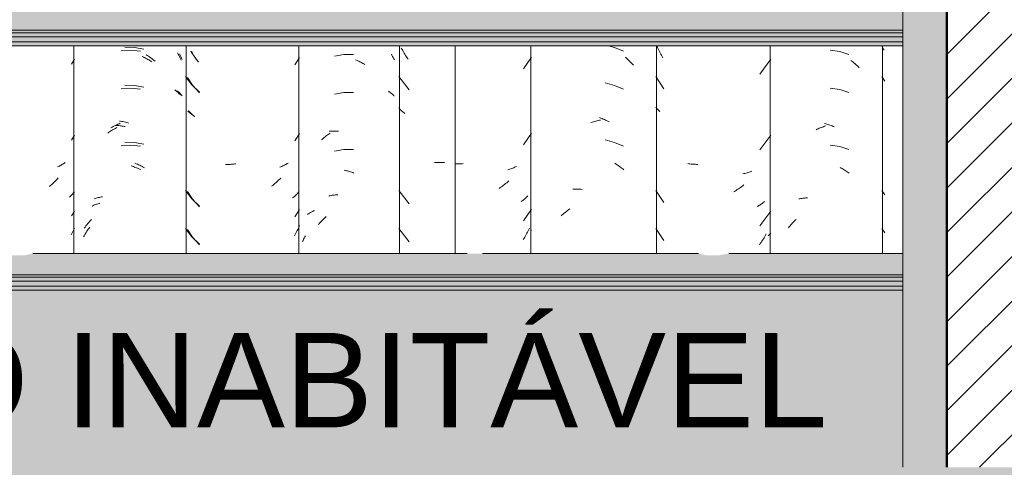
# Model space of a CAD drawing. Header units: metres. Extents: x -28.2 to -1.6, y -1.6 to 5.9.
# Tile 67 of 88: x -15.123 to -14.341, y 2.65 to 3.005. Entities that reach past the tile are written whole.
import ezdxf

# ---------------------------------------------------------------- set-up
doc = ezdxf.new("R2010")
doc.units = ezdxf.units.M
doc.layers.add('A-DETL', color=7, linetype='Continuous', lineweight=5, true_color=0x00a600)
for name, color, linetype, lineweight in [('A-DETL-GENF', 7, 'Continuous', 5), ('A-FLOR-PATT', 7, 'Continuous', 50), ('A-GLAZ-CWMG', 7, 'Continuous', 5), ('A-ROOF', 7, 'Continuous', 5), ('A-WALL-PATT', 7, 'Continuous', 5), ('G-ANNO-TEXT', 7, 'Continuous', 9)]:
    doc.layers.add(name, color=color, linetype=linetype, lineweight=lineweight)
doc.styles.add('Arial_1', font='arial.ttf', dxfattribs={"height": 0.075})

# ---------------------------------------------------------------- blocks, each defined once
blk = doc.blocks.new('FP_74-CASA 4')
at = {"layer": 'A-GLAZ-CWMG', "color": 9, "true_color": 0xc0c0c0}
for p, q in [((-15.9608, 2.86534), (-15.95995, 2.86552)), ((-15.95995, 2.86552), (-15.9591, 2.86568)), ((-15.9591, 2.86568), (-15.95824, 2.86582)), ((-15.95824, 2.86582), (-15.95737, 2.86595)), ((-15.95737, 2.86595), (-15.9565, 2.86607)), ((-15.9565, 2.86607), (-15.95562, 2.86616)), ((-15.95562, 2.86616), (-15.95473, 2.86624)), ((-15.95473, 2.86624), (-15.95383, 2.8663)), ((-15.96619, 2.84593), (-15.96542, 2.84675)), ((-15.96542, 2.84675), (-15.96463, 2.84755)), ((-15.96463, 2.84755), (-15.96383, 2.84834)), ((-15.96383, 2.84834), (-15.96302, 2.84912)), ((-15.96919, 2.8425), (-15.96846, 2.84338)), ((-15.96846, 2.84338), (-15.96771, 2.84424)), ((-15.96771, 2.84424), (-15.96696, 2.84509)), ((-15.96696, 2.84509), (-15.96619, 2.84593))]:
    blk.add_line(p, q, dxfattribs=at)
blk = doc.blocks.new('FP_75-CASA 4')
at = {"layer": 'A-GLAZ-CWMG', "color": 9, "true_color": 0xc0c0c0}
for p, q in [((-16.06948, 2.97907), (-16.07004, 2.98005)), ((-16.0689, 2.97809), (-16.06948, 2.97907)), ((-16.06831, 2.97713), (-16.0689, 2.97809)), ((-16.0677, 2.97617), (-16.06831, 2.97713)), ((-16.06708, 2.97523), (-16.0677, 2.97617)), ((-16.06645, 2.9743), (-16.06708, 2.97523)), ((-16.06581, 2.97338), (-16.06645, 2.9743)), ((-16.06515, 2.97248), (-16.06581, 2.97338)), ((-16.06448, 2.97158), (-16.06515, 2.97248)), ((-15.98789, 2.96928), (-15.98406, 2.97525)), ((-16.07317, 2.95922), (-16.06922, 2.95324)), ((-16.06922, 2.95324), (-16.0636, 2.94717)), ((-16.07175, 2.93228), (-16.07226, 2.93283)), ((-16.07123, 2.93175), (-16.07175, 2.93228)), ((-16.0707, 2.93122), (-16.07123, 2.93175)), ((-16.07015, 2.9307), (-16.0707, 2.93122)), ((-16.06959, 2.93019), (-16.07015, 2.9307)), ((-16.06901, 2.92969), (-16.06959, 2.93019)), ((-16.06843, 2.9292), (-16.06901, 2.92969)), ((-16.06782, 2.92873), (-16.06843, 2.9292)), ((-16.06721, 2.92826), (-16.06782, 2.92873)), ((-15.98789, 2.90899), (-15.98406, 2.91496)), ((-16.042, 2.89033), (-16.0429, 2.89034)), ((-16.04108, 2.89034), (-16.042, 2.89033)), ((-16.04017, 2.89037), (-16.04108, 2.89034)), ((-16.03925, 2.89041), (-16.04017, 2.89037)), ((-16.03832, 2.89047), (-16.03925, 2.89041)), ((-16.03739, 2.89054), (-16.03832, 2.89047)), ((-16.03646, 2.89064), (-16.03739, 2.89054)), ((-16.03553, 2.89075), (-16.03646, 2.89064)), ((-16.03459, 2.89087), (-16.03553, 2.89075)), ((-15.99895, 2.88852), (-15.99972, 2.88822)), ((-15.99819, 2.88883), (-15.99895, 2.88852)), ((-15.99745, 2.88916), (-15.99819, 2.88883)), ((-15.99671, 2.8895), (-15.99745, 2.88916)), ((-15.99599, 2.88986), (-15.99671, 2.8895)), ((-15.99527, 2.89023), (-15.99599, 2.88986)), ((-15.99457, 2.89061), (-15.99527, 2.89023)), ((-15.99388, 2.891), (-15.99457, 2.89061)), ((-15.9932, 2.89141), (-15.99388, 2.891)), ((-16.00058, 2.878), (-16.00137, 2.87725)), ((-15.9998, 2.87877), (-16.00058, 2.878)), ((-15.99904, 2.87955), (-15.9998, 2.87877)), ((-16.00545, 2.87372), (-16.00629, 2.87306)), ((-16.00461, 2.8744), (-16.00545, 2.87372)), ((-16.00379, 2.87509), (-16.00461, 2.8744)), ((-16.00297, 2.8758), (-16.00379, 2.87509)), ((-16.00217, 2.87652), (-16.00297, 2.8758)), ((-16.00137, 2.87725), (-16.00217, 2.87652)), ((-16.07317, 2.86879), (-16.06922, 2.86281)), ((-16.06922, 2.86281), (-16.0636, 2.85674)), ((-15.98903, 2.86426), (-15.98963, 2.86378)), ((-15.98845, 2.86476), (-15.98903, 2.86426)), ((-15.98789, 2.86526), (-15.98845, 2.86476)), ((-15.98733, 2.86578), (-15.98789, 2.86526)), ((-15.9868, 2.8663), (-15.98733, 2.86578)), ((-15.98627, 2.86684), (-15.9868, 2.8663)), ((-15.98576, 2.86738), (-15.98627, 2.86684)), ((-15.98527, 2.86794), (-15.98576, 2.86738)), ((-15.98479, 2.8685), (-15.98527, 2.86794)), ((-15.98789, 2.8487), (-15.98406, 2.85468)), ((-16.07317, 2.83865), (-16.06922, 2.83266)), ((-15.98547, 2.83883), (-15.98597, 2.8378)), ((-15.98499, 2.83986), (-15.98547, 2.83883)), ((-15.98452, 2.84091), (-15.98499, 2.83986)), ((-15.98406, 2.84197), (-15.98452, 2.84091)), ((-16.06922, 2.83266), (-16.0636, 2.8266)), ((-15.98756, 2.83477), (-15.98812, 2.83378)), ((-15.98702, 2.83577), (-15.98756, 2.83477)), ((-15.98649, 2.83678), (-15.98702, 2.83577)), ((-15.98597, 2.8378), (-15.98649, 2.83678))]:
    blk.add_line(p, q, dxfattribs=at)
blk = doc.blocks.new('FP_76-CASA 4')
at = {"layer": 'A-GLAZ-CWMG', "color": 9, "true_color": 0xc0c0c0}
for p, q in [((-16.11517, 2.98321), (-16.12281, 2.98343)), ((-16.10766, 2.98182), (-16.11517, 2.98321)), ((-16.10595, 2.97733), (-16.10504, 2.97677)), ((-16.10504, 2.97677), (-16.10414, 2.9762)), ((-16.10414, 2.9762), (-16.10324, 2.9756)), ((-16.10324, 2.9756), (-16.10234, 2.975)), ((-16.10234, 2.975), (-16.10146, 2.97437)), ((-16.10146, 2.97437), (-16.10058, 2.97372)), ((-16.10058, 2.97372), (-16.09971, 2.97306)), ((-16.09971, 2.97306), (-16.09885, 2.97239)), ((-16.07939, 2.97811), (-16.07886, 2.97701)), ((-16.07886, 2.97701), (-16.07835, 2.9759)), ((-16.07835, 2.9759), (-16.07785, 2.97478)), ((-16.07785, 2.97478), (-16.07738, 2.97366)), ((-16.11517, 2.95307), (-16.12281, 2.95329)), ((-16.10766, 2.95168), (-16.11517, 2.95307)), ((-16.08145, 2.94883), (-16.08089, 2.94835)), ((-16.08089, 2.94835), (-16.08034, 2.94786)), ((-16.08034, 2.94786), (-16.07981, 2.94736)), ((-16.07981, 2.94736), (-16.07929, 2.94685)), ((-16.07929, 2.94685), (-16.07879, 2.94633)), ((-16.07879, 2.94633), (-16.0783, 2.9458)), ((-16.0783, 2.9458), (-16.07783, 2.94526)), ((-16.07783, 2.94526), (-16.07738, 2.94472)), ((-16.12722, 2.92479), (-16.12628, 2.92465)), ((-16.12628, 2.92465), (-16.12533, 2.92448)), ((-16.13396, 2.91934), (-16.13304, 2.91986)), ((-16.13304, 2.91986), (-16.13212, 2.92036)), ((-16.13212, 2.92036), (-16.13119, 2.92085)), ((-16.13119, 2.92085), (-16.13025, 2.92132)), ((-16.13025, 2.92132), (-16.12931, 2.92177)), ((-16.12931, 2.92177), (-16.12837, 2.9222)), ((-16.12837, 2.9222), (-16.12743, 2.92261)), ((-16.12743, 2.92261), (-16.12648, 2.92301)), ((-16.12533, 2.92448), (-16.12437, 2.9243)), ((-16.12437, 2.9243), (-16.12342, 2.9241)), ((-16.12342, 2.9241), (-16.12247, 2.92388)), ((-16.12247, 2.92388), (-16.12151, 2.92364)), ((-16.12151, 2.92364), (-16.12055, 2.92338)), ((-16.12055, 2.92338), (-16.1196, 2.9231)), ((-16.11517, 2.90785), (-16.12281, 2.90808)), ((-16.10766, 2.90646), (-16.11517, 2.90785)), ((-16.11484, 2.89131), (-16.11389, 2.89092)), ((-16.11389, 2.89092), (-16.11294, 2.89052)), ((-16.11294, 2.89052), (-16.112, 2.89009)), ((-16.112, 2.89009), (-16.11106, 2.88965)), ((-16.11106, 2.88965), (-16.11012, 2.88919)), ((-16.11012, 2.88919), (-16.10919, 2.88872)), ((-16.10919, 2.88872), (-16.10826, 2.88822)), ((-16.10826, 2.88822), (-16.10734, 2.88771)), ((-16.14721, 2.86316), (-16.1464, 2.86339)), ((-16.1464, 2.86339), (-16.14559, 2.86362)), ((-16.14559, 2.86362), (-16.14476, 2.86383)), ((-16.14476, 2.86383), (-16.14393, 2.86402)), ((-16.14393, 2.86402), (-16.14308, 2.8642)), ((-16.14308, 2.8642), (-16.14223, 2.86436)), ((-16.14223, 2.86436), (-16.14137, 2.8645)), ((-16.14137, 2.8645), (-16.1405, 2.86463)), ((-16.15009, 2.84594), (-16.14933, 2.84677)), ((-16.15513, 2.8397), (-16.15444, 2.84063)), ((-16.15444, 2.84063), (-16.15375, 2.84155)), ((-16.15375, 2.84155), (-16.15304, 2.84245)), ((-16.15304, 2.84245), (-16.15232, 2.84335)), ((-16.15232, 2.84335), (-16.15159, 2.84422)), ((-16.15159, 2.84422), (-16.15085, 2.84509)), ((-16.15085, 2.84509), (-16.15009, 2.84594))]:
    blk.add_line(p, q, dxfattribs=at)
blk = doc.blocks.new('FP_80-CASA 4')
at = {"layer": 'A-GLAZ-CWMG', "color": 9, "true_color": 0xc0c0c0}
for p, q in [((-15.52107, 2.98333), (-15.5216, 2.98442)), ((-15.52049, 2.9822), (-15.52107, 2.98333)), ((-15.51989, 2.98108), (-15.52049, 2.9822)), ((-15.52163, 2.96009), (-15.51918, 2.95653)), ((-15.52163, 2.86966), (-15.51918, 2.8661)), ((-15.52163, 2.83952), (-15.51918, 2.83596))]:
    blk.add_line(p, q, dxfattribs=at)
blk = doc.blocks.new('FP_81-CASA 4')
at = {"layer": 'A-GLAZ-CWMG', "color": 9, "true_color": 0xc0c0c0}
for p, q in [((-15.55515, 2.97984), (-15.56268, 2.98089)), ((-15.5479, 2.97759), (-15.55515, 2.97984)), ((-15.54627, 2.9729), (-15.5455, 2.97231)), ((-15.5455, 2.97231), (-15.54474, 2.9717)), ((-15.54474, 2.9717), (-15.54398, 2.97109)), ((-15.54398, 2.97109), (-15.54324, 2.97045)), ((-15.54324, 2.97045), (-15.5425, 2.96981)), ((-15.5425, 2.96981), (-15.54176, 2.96915)), ((-15.54176, 2.96915), (-15.54104, 2.96848)), ((-15.54104, 2.96848), (-15.54032, 2.9678)), ((-15.54032, 2.9678), (-15.53961, 2.9671)), ((-15.55515, 2.9497), (-15.56268, 2.95075)), ((-15.5479, 2.94745), (-15.55515, 2.9497)), ((-15.57391, 2.91792), (-15.57307, 2.91831)), ((-15.57307, 2.91831), (-15.57224, 2.91868)), ((-15.57224, 2.91868), (-15.5714, 2.91903)), ((-15.5714, 2.91903), (-15.57056, 2.91937)), ((-15.57056, 2.91937), (-15.56972, 2.9197)), ((-15.56972, 2.9197), (-15.56888, 2.92001)), ((-15.56888, 2.92001), (-15.56803, 2.9203)), ((-15.56803, 2.9203), (-15.56719, 2.92058)), ((-15.56719, 2.92058), (-15.56634, 2.92085)), ((-15.56709, 2.92271), (-15.56625, 2.92249)), ((-15.56625, 2.92249), (-15.5654, 2.92226)), ((-15.5654, 2.92226), (-15.56455, 2.92202)), ((-15.56455, 2.92202), (-15.56371, 2.92175)), ((-15.56371, 2.92175), (-15.56286, 2.92148)), ((-15.56286, 2.92148), (-15.56202, 2.92118)), ((-15.56202, 2.92118), (-15.56118, 2.92088)), ((-15.56118, 2.92088), (-15.56033, 2.92055)), ((-15.56033, 2.92055), (-15.5595, 2.92022)), ((-15.55515, 2.90448), (-15.56268, 2.90553)), ((-15.5479, 2.90223), (-15.55515, 2.90448)), ((-15.55482, 2.8879), (-15.554, 2.88746)), ((-15.554, 2.88746), (-15.55318, 2.88701)), ((-15.55318, 2.88701), (-15.55237, 2.88654)), ((-15.55237, 2.88654), (-15.55156, 2.88606)), ((-15.55156, 2.88606), (-15.55075, 2.88557)), ((-15.55075, 2.88557), (-15.54995, 2.88506)), ((-15.54995, 2.88506), (-15.54916, 2.88453)), ((-15.54916, 2.88453), (-15.54837, 2.88399)), ((-15.54837, 2.88399), (-15.54758, 2.88344)), ((-15.58756, 2.86294), (-15.58681, 2.86309)), ((-15.58681, 2.86309), (-15.58606, 2.86323)), ((-15.58606, 2.86323), (-15.5853, 2.86336)), ((-15.5853, 2.86336), (-15.58453, 2.86347)), ((-15.58453, 2.86347), (-15.58376, 2.86357)), ((-15.58376, 2.86357), (-15.58298, 2.86365)), ((-15.58298, 2.86365), (-15.58219, 2.86372)), ((-15.58219, 2.86372), (-15.5814, 2.86378)), ((-15.5814, 2.86378), (-15.5806, 2.86382)), ((-15.59049, 2.84605), (-15.58978, 2.84673)), ((-15.5959, 2.84012), (-15.59526, 2.8409)), ((-15.59526, 2.8409), (-15.5946, 2.84167)), ((-15.5946, 2.84167), (-15.59394, 2.84243)), ((-15.59394, 2.84243), (-15.59327, 2.84318)), ((-15.59327, 2.84318), (-15.59259, 2.84391)), ((-15.59259, 2.84391), (-15.5919, 2.84464)), ((-15.5919, 2.84464), (-15.5912, 2.84535)), ((-15.5912, 2.84535), (-15.59049, 2.84605))]:
    blk.add_line(p, q, dxfattribs=at)
blk = doc.blocks.new('FP_82-CASA 4')
at = {"layer": 'A-GLAZ-CWMG', "color": 9, "true_color": 0xc0c0c0}
for p, q in [((-15.69974, 2.98306), (-15.7002, 2.98412)), ((-15.69927, 2.98202), (-15.69974, 2.98306)), ((-15.69878, 2.98099), (-15.69927, 2.98202)), ((-15.69827, 2.97996), (-15.69878, 2.98099)), ((-15.69775, 2.97894), (-15.69827, 2.97996)), ((-15.69722, 2.97794), (-15.69775, 2.97894)), ((-15.69667, 2.97694), (-15.69722, 2.97794)), ((-15.69611, 2.97595), (-15.69667, 2.97694)), ((-15.69553, 2.97498), (-15.69611, 2.97595)), ((-15.61867, 2.9621), (-15.60989, 2.97384)), ((-15.70113, 2.96014), (-15.69477, 2.95046)), ((-15.70071, 2.93533), (-15.70113, 2.93591)), ((-15.70027, 2.93475), (-15.70071, 2.93533)), ((-15.69982, 2.93418), (-15.70027, 2.93475)), ((-15.69935, 2.93362), (-15.69982, 2.93418)), ((-15.69887, 2.93307), (-15.69935, 2.93362)), ((-15.69837, 2.93252), (-15.69887, 2.93307)), ((-15.69786, 2.93199), (-15.69837, 2.93252)), ((-15.61867, 2.90181), (-15.60989, 2.91355)), ((-15.67496, 2.89086), (-15.67582, 2.89099)), ((-15.67409, 2.89075), (-15.67496, 2.89086)), ((-15.67321, 2.89065), (-15.67409, 2.89075)), ((-15.67232, 2.89057), (-15.67321, 2.89065)), ((-15.67143, 2.89051), (-15.67232, 2.89057)), ((-15.67054, 2.89046), (-15.67143, 2.89051)), ((-15.66963, 2.89043), (-15.67054, 2.89046)), ((-15.66873, 2.89041), (-15.66963, 2.89043)), ((-15.66782, 2.89041), (-15.66873, 2.89041)), ((-15.63119, 2.88303), (-15.63203, 2.88284)), ((-15.63036, 2.88323), (-15.63119, 2.88303)), ((-15.62954, 2.88345), (-15.63036, 2.88323)), ((-15.62873, 2.88368), (-15.62954, 2.88345)), ((-15.62793, 2.88393), (-15.62873, 2.88368)), ((-15.62713, 2.88419), (-15.62793, 2.88393)), ((-15.62635, 2.88446), (-15.62713, 2.88419)), ((-15.62557, 2.88475), (-15.62635, 2.88446)), ((-15.62481, 2.88506), (-15.62557, 2.88475)), ((-15.63643, 2.87032), (-15.63731, 2.86974)), ((-15.63555, 2.8709), (-15.63643, 2.87032)), ((-15.63469, 2.8715), (-15.63555, 2.8709)), ((-15.63383, 2.87212), (-15.63469, 2.8715)), ((-15.63297, 2.87276), (-15.63383, 2.87212)), ((-15.63213, 2.87341), (-15.63297, 2.87276)), ((-15.63129, 2.87407), (-15.63213, 2.87341)), ((-15.70113, 2.86971), (-15.69477, 2.86003)), ((-15.63819, 2.86919), (-15.63909, 2.86865)), ((-15.63731, 2.86974), (-15.63819, 2.86919)), ((-15.62001, 2.85726), (-15.62071, 2.85687)), ((-15.61933, 2.85767), (-15.62001, 2.85726)), ((-15.61866, 2.85808), (-15.61933, 2.85767)), ((-15.61801, 2.85851), (-15.61866, 2.85808)), ((-15.61736, 2.85895), (-15.61801, 2.85851)), ((-15.61673, 2.8594), (-15.61736, 2.85895)), ((-15.61611, 2.85987), (-15.61673, 2.8594)), ((-15.6155, 2.86034), (-15.61611, 2.85987)), ((-15.61491, 2.86083), (-15.6155, 2.86034)), ((-15.61867, 2.84153), (-15.60989, 2.85326)), ((-15.70113, 2.83957), (-15.69477, 2.82989)), ((-15.61575, 2.83126), (-15.61637, 2.83032)), ((-15.61516, 2.83222), (-15.61575, 2.83126)), ((-15.61457, 2.83319), (-15.61516, 2.83222)), ((-15.614, 2.83417), (-15.61457, 2.83319)), ((-15.61344, 2.83516), (-15.614, 2.83417)), ((-15.61133, 2.83416), (-15.61184, 2.8336)), ((-15.61083, 2.83473), (-15.61133, 2.83416)), ((-15.61035, 2.83532), (-15.61083, 2.83473)), ((-15.60989, 2.83591), (-15.61035, 2.83532)), ((-15.61828, 2.82754), (-15.61894, 2.82664)), ((-15.61763, 2.82845), (-15.61828, 2.82754)), ((-15.61699, 2.82938), (-15.61763, 2.82845)), ((-15.61637, 2.83032), (-15.61699, 2.82938))]:
    blk.add_line(p, q, dxfattribs=at)
blk = doc.blocks.new('FP_83-CASA 4')
at = {"layer": 'A-GLAZ-CWMG', "color": 9, "true_color": 0xc0c0c0}
for p, q in [((-15.73395, 2.98321), (-15.73865, 2.98442)), ((-15.72689, 2.98023), (-15.73395, 2.98321)), ((-15.72532, 2.97539), (-15.72448, 2.97464)), ((-15.72448, 2.97464), (-15.72366, 2.97388)), ((-15.72366, 2.97388), (-15.72285, 2.97311)), ((-15.72285, 2.97311), (-15.72204, 2.97232)), ((-15.72204, 2.97232), (-15.72125, 2.97152)), ((-15.72125, 2.97152), (-15.72047, 2.9707)), ((-15.72047, 2.9707), (-15.71969, 2.96987)), ((-15.71969, 2.96987), (-15.71893, 2.96902)), ((-15.73395, 2.95307), (-15.74138, 2.95498)), ((-15.72689, 2.95009), (-15.73395, 2.95307)), ((-15.74982, 2.92448), (-15.74886, 2.92473)), ((-15.74886, 2.92473), (-15.7479, 2.92496)), ((-15.7479, 2.92496), (-15.74694, 2.92517)), ((-15.74694, 2.92517), (-15.74599, 2.92536)), ((-15.74599, 2.92536), (-15.74503, 2.92554)), ((-15.74578, 2.9275), (-15.74483, 2.92713)), ((-15.74483, 2.92713), (-15.74388, 2.92674)), ((-15.74388, 2.92674), (-15.74293, 2.92634)), ((-15.74293, 2.92634), (-15.74198, 2.92592)), ((-15.74198, 2.92592), (-15.74103, 2.92549)), ((-15.74103, 2.92549), (-15.74009, 2.92503)), ((-15.74009, 2.92503), (-15.73915, 2.92456)), ((-15.7527, 2.92364), (-15.75174, 2.92394)), ((-15.75174, 2.92394), (-15.75078, 2.92422)), ((-15.75078, 2.92422), (-15.74982, 2.92448)), ((-15.73915, 2.92456), (-15.73822, 2.92407)), ((-15.73395, 2.90785), (-15.74138, 2.90977)), ((-15.72689, 2.90487), (-15.73395, 2.90785)), ((-15.73363, 2.89123), (-15.73272, 2.89064)), ((-15.73272, 2.89064), (-15.73183, 2.89004)), ((-15.73183, 2.89004), (-15.73094, 2.88941)), ((-15.73094, 2.88941), (-15.73005, 2.88877)), ((-15.73005, 2.88877), (-15.72917, 2.88812)), ((-15.72917, 2.88812), (-15.72831, 2.88744)), ((-15.72831, 2.88744), (-15.72744, 2.88676)), ((-15.72744, 2.88676), (-15.72659, 2.88605)), ((-15.76709, 2.87081), (-15.76618, 2.87083)), ((-15.76618, 2.87083), (-15.76526, 2.87084)), ((-15.76526, 2.87084), (-15.76433, 2.87084)), ((-15.76433, 2.87084), (-15.76341, 2.87081)), ((-15.76341, 2.87081), (-15.76247, 2.87077)), ((-15.76247, 2.87077), (-15.76154, 2.87071)), ((-15.76154, 2.87071), (-15.7606, 2.87064)), ((-15.7606, 2.87064), (-15.75965, 2.87054)), ((-15.77129, 2.85372), (-15.77041, 2.85436)), ((-15.77041, 2.85436), (-15.76952, 2.85499)), ((-15.77642, 2.84953), (-15.77559, 2.85027)), ((-15.77559, 2.85027), (-15.77474, 2.85099)), ((-15.77474, 2.85099), (-15.77389, 2.8517)), ((-15.77389, 2.8517), (-15.77303, 2.85239)), ((-15.77303, 2.85239), (-15.77216, 2.85306)), ((-15.77216, 2.85306), (-15.77129, 2.85372))]:
    blk.add_line(p, q, dxfattribs=at)
blk = doc.blocks.new('FP_84-CASA 4')
at = {"layer": 'A-GLAZ-CWMG', "color": 9, "true_color": 0xc0c0c0}
for p, q in [((-15.80615, 2.96628), (-15.79991, 2.97549)), ((-15.80615, 2.906), (-15.79991, 2.9152)), ((-15.8596, 2.89086), (-15.8605, 2.8909)), ((-15.85869, 2.89084), (-15.8596, 2.89086)), ((-15.85778, 2.89084), (-15.85869, 2.89084)), ((-15.85687, 2.89086), (-15.85778, 2.89084)), ((-15.85595, 2.89089), (-15.85687, 2.89086)), ((-15.85503, 2.89094), (-15.85595, 2.89089)), ((-15.8541, 2.891), (-15.85503, 2.89094)), ((-15.81791, 2.88627), (-15.81871, 2.88602)), ((-15.81712, 2.88653), (-15.81791, 2.88627)), ((-15.81633, 2.88681), (-15.81712, 2.88653)), ((-15.81556, 2.8871), (-15.81633, 2.88681)), ((-15.8148, 2.88741), (-15.81556, 2.8871)), ((-15.81405, 2.88773), (-15.8148, 2.88741)), ((-15.8133, 2.88807), (-15.81405, 2.88773)), ((-15.81257, 2.88842), (-15.8133, 2.88807)), ((-15.81185, 2.88878), (-15.81257, 2.88842)), ((-15.82466, 2.87191), (-15.82552, 2.8713)), ((-15.8238, 2.87253), (-15.82466, 2.87191)), ((-15.82294, 2.87316), (-15.8238, 2.87253)), ((-15.8221, 2.87382), (-15.82294, 2.87316)), ((-15.82126, 2.87448), (-15.8221, 2.87382)), ((-15.82043, 2.87516), (-15.82126, 2.87448)), ((-15.81961, 2.87586), (-15.82043, 2.87516)), ((-15.8188, 2.87657), (-15.81961, 2.87586)), ((-15.818, 2.8773), (-15.8188, 2.87657)), ((-15.80615, 2.86227), (-15.80676, 2.8618)), ((-15.80554, 2.86275), (-15.80615, 2.86227)), ((-15.80496, 2.86324), (-15.80554, 2.86275)), ((-15.80438, 2.86374), (-15.80496, 2.86324)), ((-15.80382, 2.86425), (-15.80438, 2.86374)), ((-15.80328, 2.86477), (-15.80382, 2.86425)), ((-15.80275, 2.8653), (-15.80328, 2.86477)), ((-15.80739, 2.86135), (-15.80803, 2.8609)), ((-15.80676, 2.8618), (-15.80739, 2.86135)), ((-15.80615, 2.84571), (-15.79991, 2.85492)), ((-15.80193, 2.83871), (-15.80244, 2.83769)), ((-15.80144, 2.83975), (-15.80193, 2.83871)), ((-15.80579, 2.83175), (-15.8064, 2.8308)), ((-15.8052, 2.83272), (-15.80579, 2.83175)), ((-15.80462, 2.83369), (-15.8052, 2.83272)), ((-15.80405, 2.83468), (-15.80462, 2.83369)), ((-15.8035, 2.83567), (-15.80405, 2.83468)), ((-15.80297, 2.83668), (-15.8035, 2.83567)), ((-15.80244, 2.83769), (-15.80297, 2.83668)), ((-15.79991, 2.83847), (-15.80004, 2.8383))]:
    blk.add_line(p, q, dxfattribs=at)
blk = doc.blocks.new('Rectangular Mullion - Telha Fibrocimento - Ondulada-1908998-CASA 4')
at = {"layer": 'A-GLAZ-CWMG'}
for p, q in [((-15.98457, 2.81963), (-15.98457, 2.98442)), ((-15.80043, 2.81963), (-15.80043, 2.98442)), ((-15.70061, 2.81963), (-15.70061, 2.98442)), ((-15.6104, 2.81963), (-15.6104, 2.98442)), ((-15.52113, 2.81963), (-15.52113, 2.98442))]:
    blk.add_line(p, q, dxfattribs=at)
for name in ['FP_83-CASA 4', 'FP_76-CASA 4', 'FP_74-CASA 4', 'FP_81-CASA 4', 'FP_75-CASA 4', 'FP_84-CASA 4', 'FP_82-CASA 4', 'FP_80-CASA 4']:
    blk.add_blockref(name, (0, 0), dxfattribs=at)
blk = doc.blocks.new('FP_92-CASA 4')
at = {"layer": 'A-GLAZ-CWMG', "color": 9, "true_color": 0xc0c0c0}
for p, q in [((-15.90274, 2.98164), (-15.90328, 2.98265)), ((-15.90219, 2.98065), (-15.90274, 2.98164)), ((-15.90163, 2.97966), (-15.90219, 2.98065)), ((-15.90105, 2.97869), (-15.90163, 2.97966)), ((-15.90045, 2.97773), (-15.90105, 2.97869)), ((-15.89985, 2.97678), (-15.90045, 2.97773)), ((-15.89923, 2.97583), (-15.89985, 2.97678)), ((-15.8986, 2.9749), (-15.89923, 2.97583)), ((-15.89795, 2.97399), (-15.8986, 2.9749)), ((-15.90532, 2.96011), (-15.8971, 2.94955)), ((-15.90485, 2.93486), (-15.90532, 2.93542)), ((-15.90436, 2.93432), (-15.90485, 2.93486)), ((-15.90386, 2.93378), (-15.90436, 2.93432)), ((-15.90334, 2.93325), (-15.90386, 2.93378)), ((-15.90282, 2.93274), (-15.90334, 2.93325)), ((-15.90228, 2.93223), (-15.90282, 2.93274)), ((-15.90172, 2.93173), (-15.90228, 2.93223)), ((-15.90115, 2.93124), (-15.90172, 2.93173)), ((-15.90057, 2.93076), (-15.90115, 2.93124)), ((-15.87599, 2.89186), (-15.87689, 2.8919)), ((-15.87509, 2.89183), (-15.87599, 2.89186)), ((-15.87418, 2.89181), (-15.87509, 2.89183)), ((-15.87327, 2.89181), (-15.87418, 2.89181)), ((-15.87235, 2.89183), (-15.87327, 2.89181)), ((-15.87144, 2.89187), (-15.87235, 2.89183)), ((-15.87051, 2.89192), (-15.87144, 2.89187)), ((-15.86959, 2.89199), (-15.87051, 2.89192)), ((-15.86866, 2.89207), (-15.86959, 2.89199)), ((-15.90532, 2.86968), (-15.8971, 2.85912)), ((-15.90532, 2.83953), (-15.8971, 2.82898))]:
    blk.add_line(p, q, dxfattribs=at)
blk = doc.blocks.new('FP_93-CASA 4')
at = {"layer": 'A-GLAZ-CWMG', "color": 9, "true_color": 0xc0c0c0}
for p, q in [((-15.9489, 2.97759), (-15.95634, 2.97631)), ((-15.94135, 2.97757), (-15.9489, 2.97759)), ((-15.9396, 2.97338), (-15.93877, 2.97302)), ((-15.93877, 2.97302), (-15.93794, 2.97265)), ((-15.93794, 2.97265), (-15.93711, 2.97226)), ((-15.93711, 2.97226), (-15.93629, 2.97186)), ((-15.93629, 2.97186), (-15.93547, 2.97144)), ((-15.91121, 2.97791), (-15.9107, 2.977)), ((-15.9107, 2.977), (-15.9102, 2.97609)), ((-15.9102, 2.97609), (-15.90971, 2.97517)), ((-15.90971, 2.97517), (-15.90924, 2.97423)), ((-15.90924, 2.97423), (-15.90878, 2.97329)), ((-15.93547, 2.97144), (-15.93465, 2.971)), ((-15.93465, 2.971), (-15.93384, 2.97055)), ((-15.93384, 2.97055), (-15.93303, 2.97009)), ((-15.93303, 2.97009), (-15.93223, 2.9696)), ((-15.91349, 2.9484), (-15.91293, 2.94803)), ((-15.9489, 2.94745), (-15.95634, 2.94617)), ((-15.94135, 2.94743), (-15.9489, 2.94745)), ((-15.91293, 2.94803), (-15.91238, 2.94764)), ((-15.91238, 2.94764), (-15.91184, 2.94724)), ((-15.91184, 2.94724), (-15.91131, 2.94683)), ((-15.91131, 2.94683), (-15.9108, 2.94641)), ((-15.9108, 2.94641), (-15.9103, 2.94599)), ((-15.9103, 2.94599), (-15.90981, 2.94555)), ((-15.90981, 2.94555), (-15.90934, 2.9451)), ((-15.90934, 2.9451), (-15.90888, 2.94464)), ((-15.96051, 2.91676), (-15.95972, 2.91681)), ((-15.95972, 2.91681), (-15.95893, 2.91684)), ((-15.95893, 2.91684), (-15.95813, 2.91685)), ((-15.95813, 2.91685), (-15.95733, 2.91686)), ((-15.95733, 2.91686), (-15.95652, 2.91684)), ((-15.95652, 2.91684), (-15.9557, 2.91681)), ((-15.9557, 2.91681), (-15.95489, 2.91676)), ((-15.96667, 2.90985), (-15.96594, 2.9105)), ((-15.96594, 2.9105), (-15.9652, 2.91113)), ((-15.9652, 2.91113), (-15.96445, 2.91174)), ((-15.96445, 2.91174), (-15.96369, 2.91234)), ((-15.96369, 2.91234), (-15.96293, 2.91293)), ((-15.96293, 2.91293), (-15.96216, 2.9135)), ((-15.96216, 2.9135), (-15.96138, 2.91406)), ((-15.96138, 2.91406), (-15.9606, 2.9146)), ((-15.9606, 2.9146), (-15.95981, 2.91513)), ((-15.95489, 2.91676), (-15.95407, 2.9167)), ((-15.95407, 2.9167), (-15.95324, 2.91662)), ((-15.9489, 2.90223), (-15.95634, 2.90095)), ((-15.94135, 2.90221), (-15.9489, 2.90223)), ((-15.94857, 2.88575), (-15.94773, 2.88557)), ((-15.94773, 2.88557), (-15.94689, 2.88537)), ((-15.94689, 2.88537), (-15.94605, 2.88515)), ((-15.94605, 2.88515), (-15.94521, 2.88492)), ((-15.94521, 2.88492), (-15.94437, 2.88467)), ((-15.94437, 2.88467), (-15.94353, 2.88441)), ((-15.94353, 2.88441), (-15.94269, 2.88413)), ((-15.94269, 2.88413), (-15.94185, 2.88383)), ((-15.94185, 2.88383), (-15.94102, 2.88352)), ((-15.9778, 2.85065), (-15.97724, 2.85103)), ((-15.97724, 2.85103), (-15.97667, 2.8514)), ((-15.97667, 2.8514), (-15.97609, 2.85176)), ((-15.97609, 2.85176), (-15.97549, 2.85211)), ((-15.97549, 2.85211), (-15.97489, 2.85245)), ((-15.97489, 2.85245), (-15.97427, 2.85277)), ((-15.97427, 2.85277), (-15.97364, 2.85309)), ((-15.97364, 2.85309), (-15.973, 2.85339)), ((-15.973, 2.85339), (-15.97236, 2.85367)), ((-15.98137, 2.8301), (-15.9809, 2.83103)), ((-15.9809, 2.83103), (-15.98042, 2.83195)), ((-15.98042, 2.83195), (-15.97992, 2.83287)), ((-15.97992, 2.83287), (-15.97941, 2.83377)), ((-15.98182, 2.82916), (-15.98137, 2.8301))]:
    blk.add_line(p, q, dxfattribs=at)
blk = doc.blocks.new('FP_94-CASA 4')
at = {"layer": 'A-GLAZ-CWMG', "color": 9, "true_color": 0xc0c0c0}
for p, q in [((-16.0698, 2.97905), (-16.07048, 2.98012)), ((-16.0691, 2.97799), (-16.0698, 2.97905)), ((-16.06838, 2.97695), (-16.0691, 2.97799)), ((-16.06765, 2.97592), (-16.06838, 2.97695)), ((-16.0669, 2.97491), (-16.06765, 2.97592)), ((-16.06614, 2.97391), (-16.0669, 2.97491)), ((-16.06537, 2.97293), (-16.06614, 2.97391)), ((-16.06458, 2.97196), (-16.06537, 2.97293)), ((-16.07463, 2.96009), (-16.06965, 2.95341)), ((-16.06965, 2.95341), (-16.06366, 2.9476)), ((-16.07226, 2.93218), (-16.07288, 2.93276)), ((-16.07162, 2.93162), (-16.07226, 2.93218)), ((-16.07097, 2.93106), (-16.07162, 2.93162)), ((-16.0703, 2.93052), (-16.07097, 2.93106)), ((-16.06961, 2.92999), (-16.0703, 2.93052)), ((-16.06891, 2.92948), (-16.06961, 2.92999)), ((-16.06819, 2.92898), (-16.06891, 2.92948)), ((-16.06745, 2.92849), (-16.06819, 2.92898)), ((-16.07463, 2.86966), (-16.06965, 2.86298)), ((-16.06965, 2.86298), (-16.06366, 2.85717)), ((-16.07463, 2.83952), (-16.06965, 2.83284)), ((-16.06965, 2.83284), (-16.06366, 2.82703))]:
    blk.add_line(p, q, dxfattribs=at)
blk = doc.blocks.new('FP_95-CASA 4')
at = {"layer": 'A-GLAZ-CWMG', "color": 9, "true_color": 0xc0c0c0}
for p, q in [((-16.11811, 2.98097), (-16.12569, 2.9804)), ((-16.11054, 2.98031), (-16.11811, 2.98097)), ((-16.10879, 2.97598), (-16.10797, 2.97556)), ((-16.10797, 2.97556), (-16.10715, 2.97513)), ((-16.10715, 2.97513), (-16.10633, 2.97468)), ((-16.10633, 2.97468), (-16.10551, 2.97421)), ((-16.10551, 2.97421), (-16.1047, 2.97373)), ((-16.1047, 2.97373), (-16.1039, 2.97324)), ((-16.1039, 2.97324), (-16.10309, 2.97273)), ((-16.10309, 2.97273), (-16.1023, 2.97221)), ((-16.1023, 2.97221), (-16.10151, 2.97168)), ((-16.08101, 2.9789), (-16.08051, 2.97797)), ((-16.08051, 2.97797), (-16.08002, 2.97703)), ((-16.08002, 2.97703), (-16.07954, 2.97609)), ((-16.07954, 2.97609), (-16.07908, 2.97513)), ((-16.07908, 2.97513), (-16.07863, 2.97417)), ((-16.07863, 2.97417), (-16.07819, 2.9732)), ((-16.11811, 2.95083), (-16.12569, 2.95025)), ((-16.11054, 2.95017), (-16.11811, 2.95083)), ((-16.08322, 2.94948), (-16.08268, 2.94908)), ((-16.08268, 2.94908), (-16.08214, 2.94867)), ((-16.08214, 2.94867), (-16.08162, 2.94825)), ((-16.08162, 2.94825), (-16.08111, 2.94782)), ((-16.08111, 2.94782), (-16.08061, 2.94739)), ((-16.08061, 2.94739), (-16.08012, 2.94694)), ((-16.08012, 2.94694), (-16.07965, 2.94649)), ((-16.07965, 2.94649), (-16.07919, 2.94603)), ((-16.07919, 2.94603), (-16.07874, 2.94556)), ((-16.13414, 2.9167), (-16.13334, 2.91721)), ((-16.13334, 2.91721), (-16.13254, 2.91771)), ((-16.13254, 2.91771), (-16.13173, 2.9182)), ((-16.13173, 2.9182), (-16.13092, 2.91867)), ((-16.13092, 2.91867), (-16.1301, 2.91913)), ((-16.1301, 2.91913), (-16.12928, 2.91957)), ((-16.13001, 2.92128), (-16.12919, 2.92124)), ((-16.12919, 2.92124), (-16.12837, 2.92119)), ((-16.12837, 2.92119), (-16.12754, 2.92112)), ((-16.12754, 2.92112), (-16.12671, 2.92104)), ((-16.12671, 2.92104), (-16.12587, 2.92094)), ((-16.12587, 2.92094), (-16.12504, 2.92083)), ((-16.12504, 2.92083), (-16.1242, 2.9207)), ((-16.1242, 2.9207), (-16.12336, 2.92056)), ((-16.12336, 2.92056), (-16.12252, 2.92041)), ((-16.1365, 2.91506), (-16.13572, 2.91562)), ((-16.13572, 2.91562), (-16.13494, 2.91617)), ((-16.13494, 2.91617), (-16.13414, 2.9167)), ((-16.11811, 2.90561), (-16.12569, 2.90504)), ((-16.11054, 2.90495), (-16.11811, 2.90561)), ((-16.11777, 2.8891), (-16.11693, 2.88884)), ((-16.11693, 2.88884), (-16.11608, 2.88857)), ((-16.11608, 2.88857), (-16.11524, 2.88828)), ((-16.11524, 2.88828), (-16.1144, 2.88797)), ((-16.1144, 2.88797), (-16.11355, 2.88766)), ((-16.11355, 2.88766), (-16.11271, 2.88732)), ((-16.11271, 2.88732), (-16.11187, 2.88697)), ((-16.11187, 2.88697), (-16.11104, 2.88661)), ((-16.11104, 2.88661), (-16.1102, 2.88623)), ((-16.1488, 2.85729), (-16.14816, 2.8576)), ((-16.14816, 2.8576), (-16.1475, 2.85789)), ((-16.1475, 2.85789), (-16.14684, 2.85817)), ((-16.14684, 2.85817), (-16.14617, 2.85843)), ((-16.14617, 2.85843), (-16.14548, 2.85869)), ((-16.14548, 2.85869), (-16.14479, 2.85893)), ((-16.14479, 2.85893), (-16.14409, 2.85916)), ((-16.14409, 2.85916), (-16.14338, 2.85938)), ((-16.14338, 2.85938), (-16.14267, 2.85958)), ((-16.15246, 2.83813), (-16.15188, 2.83898)), ((-16.15188, 2.83898), (-16.15129, 2.83982)), ((-16.15129, 2.83982), (-16.15069, 2.84064)), ((-16.1557, 2.83283), (-16.15519, 2.83374)), ((-16.15519, 2.83374), (-16.15467, 2.83464)), ((-16.15467, 2.83464), (-16.15414, 2.83553)), ((-16.15414, 2.83553), (-16.15359, 2.83641)), ((-16.15359, 2.83641), (-16.15303, 2.83727)), ((-16.15303, 2.83727), (-16.15246, 2.83813))]:
    blk.add_line(p, q, dxfattribs=at)
blk = doc.blocks.new('FP_96-CASA 4')
at = {"layer": 'A-GLAZ-CWMG', "color": 9, "true_color": 0xc0c0c0}
for p, q in [((-16.16519, 2.97001), (-16.16289, 2.97384)), ((-16.16519, 2.90972), (-16.16289, 2.91355)), ((-16.17561, 2.88865), (-16.17635, 2.88831)), ((-16.17489, 2.88901), (-16.17561, 2.88865)), ((-16.17418, 2.88938), (-16.17489, 2.88901)), ((-16.17347, 2.88976), (-16.17418, 2.88938)), ((-16.17278, 2.89016), (-16.17347, 2.88976)), ((-16.17211, 2.89057), (-16.17278, 2.89016)), ((-16.17144, 2.89099), (-16.17211, 2.89057)), ((-16.17079, 2.89142), (-16.17144, 2.89099)), ((-16.17015, 2.89186), (-16.17079, 2.89142)), ((-16.17718, 2.87805), (-16.17793, 2.87726)), ((-16.17643, 2.87886), (-16.17718, 2.87805)), ((-16.17569, 2.87968), (-16.17643, 2.87886)), ((-16.18186, 2.8735), (-16.18268, 2.87279)), ((-16.18106, 2.87422), (-16.18186, 2.8735)), ((-16.18026, 2.87496), (-16.18106, 2.87422)), ((-16.17948, 2.87571), (-16.18026, 2.87496)), ((-16.1787, 2.87648), (-16.17948, 2.87571)), ((-16.17793, 2.87726), (-16.1787, 2.87648)), ((-16.16626, 2.86492), (-16.1668, 2.86442)), ((-16.16574, 2.86543), (-16.16626, 2.86492)), ((-16.16523, 2.86595), (-16.16574, 2.86543)), ((-16.16473, 2.86648), (-16.16523, 2.86595)), ((-16.16425, 2.86701), (-16.16473, 2.86648)), ((-16.16378, 2.86756), (-16.16425, 2.86701)), ((-16.16333, 2.86811), (-16.16378, 2.86756)), ((-16.16289, 2.86867), (-16.16333, 2.86811)), ((-16.16519, 2.84944), (-16.16289, 2.85326)), ((-16.16336, 2.83878), (-16.16384, 2.8377)), ((-16.16289, 2.83988), (-16.16336, 2.83878)), ((-16.16486, 2.83556), (-16.1654, 2.8345)), ((-16.16435, 2.83662), (-16.16486, 2.83556)), ((-16.16384, 2.8377), (-16.16435, 2.83662))]:
    blk.add_line(p, q, dxfattribs=at)
blk = doc.blocks.new('Rectangular Mullion - Telha Fibrocimento - Ondulada-V85-CASA 4')
at = {"layer": 'A-GLAZ-CWMG'}
for p, q in [((-16.1634, 2.81963), (-16.1634, 2.98442)), ((-16.07413, 2.81963), (-16.07413, 2.98442)), ((-15.90481, 2.81963), (-15.90481, 2.98442)), ((-15.86057, 2.81963), (-15.86057, 2.98442))]:
    blk.add_line(p, q, dxfattribs=at)
for name in ['FP_95-CASA 4', 'FP_94-CASA 4', 'FP_93-CASA 4', 'FP_92-CASA 4', 'FP_96-CASA 4']:
    blk.add_blockref(name, (0, 0), dxfattribs=at)
blk = doc.blocks.new('LONGARINA_STEEL_FRAME - LONGARINA_STEEL_FRAME-1917798-CASA 4')
at = {"layer": 'A-ROOF', "true_color": 0x9fa09c}
blk.add_hatch(color=253, dxfattribs=at).paths.add_polyline_path([(-15.50504, 2.65), (-15.47004, 2.65), (-15.47004, 3.68355), (-15.50504, 3.68355), (-15.50504, 2.76479)])
h = blk.add_hatch(color=253, dxfattribs=at)
h.paths.add_polyline_path([(-15.50504, 2.99678), (-15.50504, 3.0136), (-15.64307, 3.0136), (-15.65174, 3.01209), (-15.66207, 3.01225), (-15.66724, 3.0136), (-16.19607, 3.0136), (-16.20276, 3.01206), (-16.21507, 3.01225), (-16.22024, 3.0136), (-16.74907, 3.0136), (-16.75754, 3.01165), (-16.75754, 2.99678), (-15.63984, 2.99678)])
h.paths.add_polyline_path([(-18.04504, 2.99678), (-16.79254, 2.99678), (-16.79254, 3.0136), (-17.30207, 3.0136), (-17.30876, 3.01206), (-17.32107, 3.01225), (-17.32624, 3.0136), (-18.04504, 3.0136), (-18.04504, 3.00014)])
h = blk.add_hatch(color=253, dxfattribs=at)
h.paths.add_polyline_path([(-16.79965, 2.99481), (-16.79254, 2.99481), (-16.79254, 2.99678), (-18.04504, 2.99678), (-18.04504, 2.99481), (-16.87618, 2.99481)])
h.paths.add_polyline_path([(-15.50504, 2.99481), (-15.50504, 2.99678), (-16.75754, 2.99678), (-16.75754, 2.99481), (-15.64125, 2.99481)])
h = blk.add_hatch(color=253, dxfattribs=at)
h.paths.add_polyline_path([(-16.57007, 2.99154), (-15.50504, 2.99154), (-15.50504, 2.99481), (-16.75754, 2.99481), (-16.75754, 2.99154), (-16.57247, 2.99154)])
h.paths.add_polyline_path([(-18.03238, 2.99154), (-16.79254, 2.99154), (-16.79254, 2.99481), (-18.04504, 2.99481), (-18.04504, 2.99154)])
h = blk.add_hatch(color=253, dxfattribs=at)
h.paths.add_polyline_path([(-15.64336, 2.98769), (-15.50504, 2.98769), (-15.50504, 2.99154), (-16.75754, 2.99154), (-16.75754, 2.98769), (-15.64351, 2.98769)])
h.paths.add_polyline_path([(-18.04504, 2.98769), (-16.79254, 2.98769), (-16.79254, 2.99154), (-18.04504, 2.99154)])
h = blk.add_hatch(color=253, dxfattribs=at)
h.paths.add_polyline_path([(-15.65174, 2.98442), (-15.50504, 2.98442), (-15.50504, 2.98769), (-16.75754, 2.98769), (-16.75754, 2.98442), (-15.65943, 2.98442)])
h.paths.add_polyline_path([(-18.04504, 2.98442), (-16.79254, 2.98442), (-16.79302, 2.98769), (-18.04504, 2.98769)])
h = blk.add_hatch(color=253, dxfattribs=at)
h.paths.add_polyline_path([(-15.63457, 2.80282), (-15.50504, 2.80282), (-15.50504, 2.81963), (-15.64307, 2.81963), (-15.65174, 2.81813), (-15.66207, 2.81828), (-15.66724, 2.81963), (-16.19607, 2.81963), (-16.20276, 2.8181), (-16.21507, 2.81828), (-16.22024, 2.81963), (-16.74907, 2.81963), (-16.75754, 2.81812), (-16.75754, 2.80282), (-15.63468, 2.80282)])
h.paths.add_polyline_path([(-18.04504, 2.80282), (-16.79254, 2.80282), (-16.79302, 2.81963), (-17.30207, 2.81963), (-17.30876, 2.8181), (-17.32107, 2.81828), (-17.32624, 2.81963), (-18.04504, 2.81963), (-18.04504, 2.80786)])
h = blk.add_hatch(color=253, dxfattribs=at)
h.paths.add_polyline_path([(-18.04504, 2.80084), (-16.79254, 2.80084), (-16.79254, 2.80282), (-18.04504, 2.80282)])
h.paths.add_polyline_path([(-15.50504, 2.80084), (-15.50504, 2.80282), (-16.75754, 2.80282), (-16.75754, 2.80084), (-15.63594, 2.80084)])
h = blk.add_hatch(color=253, dxfattribs=at)
h.paths.add_polyline_path([(-16.92279, 2.79758), (-16.79254, 2.79758), (-16.79254, 2.80084), (-18.04504, 2.80084), (-18.04504, 2.79758), (-16.94115, 2.79758)])
h.paths.add_polyline_path([(-15.50504, 2.79758), (-15.50504, 2.80084), (-16.75754, 2.80084), (-16.75754, 2.79758), (-15.63821, 2.79758)])
h = blk.add_hatch(color=253, dxfattribs=at)
h.paths.add_polyline_path([(-16.91116, 2.79372), (-16.79254, 2.79372), (-16.79254, 2.79758), (-18.04504, 2.79758), (-18.04504, 2.79372), (-16.9183, 2.79372)])
h.paths.add_polyline_path([(-15.50504, 2.79372), (-15.50504, 2.79758), (-16.75754, 2.79758), (-16.75754, 2.79372), (-15.64089, 2.79372)])
h = blk.add_hatch(color=253, dxfattribs=at)
h.paths.add_polyline_path([(-15.50504, 2.79046), (-15.50504, 2.79372), (-16.75754, 2.79372), (-16.75754, 2.79046), (-15.64316, 2.79046)])
h.paths.add_polyline_path([(-18.04504, 2.79046), (-16.79254, 2.79046), (-16.79254, 2.79372), (-18.04504, 2.79372)])
at = {"layer": 'A-ROOF'}
for p, q in [((-15.50504, 2.65), (-15.50504, 3.68355)), ((-15.50504, 2.99678), (-16.75754, 2.99678)), ((-15.50504, 2.99481), (-16.75754, 2.99481)), ((-15.50504, 2.99154), (-16.75754, 2.99154)), ((-15.50504, 2.98769), (-16.75754, 2.98769)), ((-15.50504, 2.98442), (-16.75754, 2.98442)), ((-15.85094, 2.81963), (-16.19607, 2.81963)), ((-15.66724, 2.81963), (-15.83882, 2.81963)), ((-15.50504, 2.81963), (-15.64307, 2.81963)), ((-15.50504, 2.80282), (-16.75754, 2.80282)), ((-15.50504, 2.80084), (-16.75754, 2.80084)), ((-15.50504, 2.79758), (-16.75754, 2.79758)), ((-15.50504, 2.79372), (-16.75754, 2.79372)), ((-15.50504, 2.79046), (-16.75754, 2.79046))]:
    blk.add_line(p, q, dxfattribs=at)

msp = doc.modelspace()

# ---------------------------------------------------------------- hatches: boundary and pattern name
at = {"layer": 'A-DETL-GENF', "true_color": 0x808080}
h = msp.add_hatch(dxfattribs=at)
h.set_pattern_fill('FP_1', color=8, style=0, pattern_type=2)
h.set_pattern_definition([(45, (-13.49178, 2.812), (-0.01767767, 0.01767767), [])])
h.paths.add_polyline_path([(-14.23496, 2.65), (-14.23182, 2.65), (-14.23182, 4.25), (-14.38682, 4.25), (-14.38682, 2.65), (-14.23682, 2.65)])
at = {"layer": 'A-FLOR-PATT', "lineweight": 5, "true_color": 0x808080}
h = msp.add_hatch(dxfattribs=at)
h.set_pattern_fill('FP_2', color=8, style=0, pattern_type=2)
h.set_pattern_definition([(0, (-13.49178, 2.812), (0.2032, 0.0508), [0.01676, -0.13564, 0.01676, -0.13564, -0.8128]), (0, (-13.49178, 2.812), (0.2032, 0.0508), [-0.3048, 0.01676, -0.28804, 0.01676, -0.13564, -0.3556]), (0, (-13.49178, 2.812), (0.2032, 0.0508), [-0.762, 0.01676, -0.08484, 0.01676, -0.23724]), (120, (-13.41578, 2.838), (-0.1455941, 0.15057636), [0.01676, -0.13564, 0.01676, -0.13564, -0.8128]), (120, (-13.41578, 2.838), (-0.1455941, 0.15057636), [-0.3048, 0.01676, -0.28804, 0.01676, -0.13564, -0.3556]), (120, (-13.41578, 2.838), (-0.1455941, 0.15057636), [-0.762, 0.01676, -0.08484, 0.01676, -0.23724]), (240, (-13.38978, 2.939), (-0.0576059, -0.20137636), [0.01676, -0.13564, 0.01676, -0.13564, -0.8128]), (240, (-13.38978, 2.939), (-0.0576059, -0.20137636), [-0.3048, 0.01676, -0.28804, 0.01676, -0.13564, -0.3556]), (240, (-13.38978, 2.939), (-0.0576059, -0.20137636), [-0.762, 0.01676, -0.08484, 0.01676, -0.23724])])
h.paths.add_polyline_path([(-16.86435, 2.53), (-10.31182, 2.53), (-10.31182, 2.65), (-16.99182, 2.65), (-16.99182, 2.53)])
at = {"layer": 'A-WALL-PATT', "true_color": 0xd6d6d6}
h = msp.add_hatch(color=254, dxfattribs=at)
h.paths.add_polyline_path([(-16.96182, 2.65), (-15.70932, 2.65), (-15.70932, 2.79046), (-16.96182, 2.79046), (-16.96182, 2.76479)])
h.paths.add_polyline_path([(-15.02768, 2.65), (-14.42182, 2.65), (-14.42182, 2.79046), (-15.67432, 2.79046), (-15.67432, 2.65), (-15.18074, 2.65)])

# ---------------------------------------------------------------- linework, layer by layer
at = {"layer": 'A-DETL', "color": 7, "lineweight": 50}
msp.add_line((-14.38682, 4.25), (-14.38682, 2.65), dxfattribs=at)

# ---------------------------------------------------------------- block references
at = {"layer": 'A-GLAZ-CWMG'}
for name in ['Rectangular Mullion - Telha Fibrocimento - Ondulada-V85-CASA 4', 'Rectangular Mullion - Telha Fibrocimento - Ondulada-1908998-CASA 4']:
    msp.add_blockref(name, (1.08322, 0), dxfattribs=at)
at = {"layer": 'A-ROOF'}
msp.add_blockref('LONGARINA_STEEL_FRAME - LONGARINA_STEEL_FRAME-1917798-CASA 4', (1.08322, 0), dxfattribs=at)

# ---------------------------------------------------------------- texts
at = {"layer": 'G-ANNO-TEXT', "insert": (-15.55284, 2.75669), "char_height": 0.075, "width": 1.2987338, "attachment_point": 1, "style": 'Arial_1'}
msp.add_mtext('ESPAÇO INABITÁVEL', dxfattribs=at)

doc.saveas('drawing.dxf')
